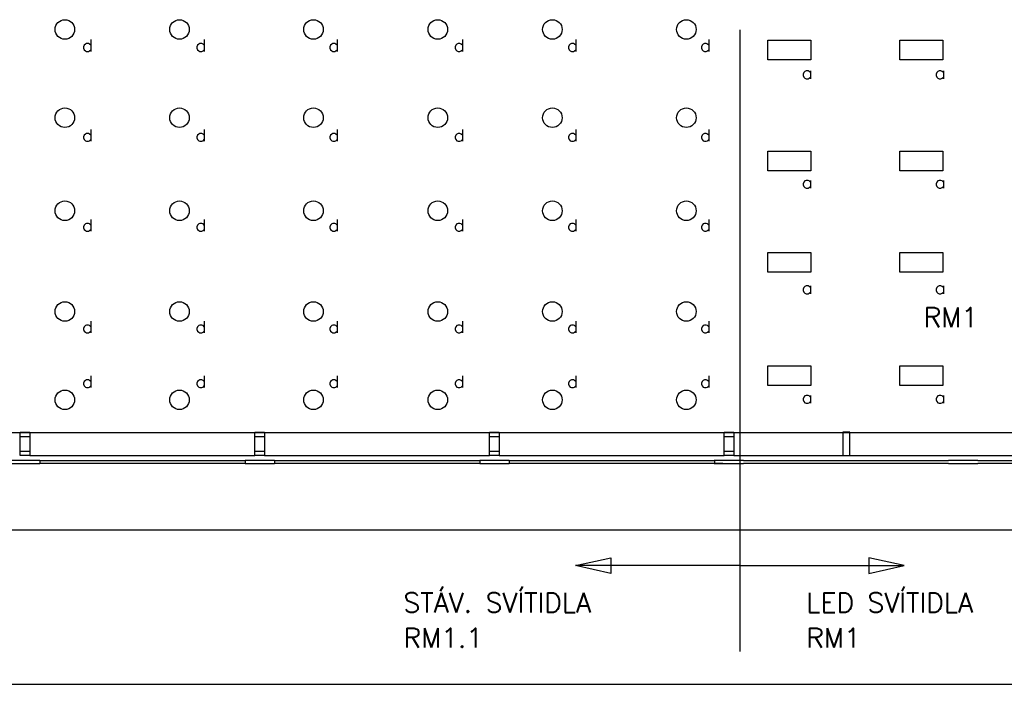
# Model space of a CAD drawing. Header units: millimetres. Extents: x -1190408159 to 361788912, y -2544212749 to 93633750.
# Tile 19 of 69: x 82976 to 133328, y 5324 to 39320. Entities that reach past the tile are written whole.
import ezdxf

# ---------------------------------------------------------------- set-up
doc = ezdxf.new("R2010")
doc.units = ezdxf.units.MM
for name, color, linetype in [('0-SVETELNA', 5, 'Continuous'), ('6-TEXT', 3, 'Continuous'), ('A-SVĚTLA-1', 5, 'Continuous'), ('KCE_POHLED', 7, 'Continuous'), ('KÓTY', 7, 'Continuous'), ('OA-TENKA', 7, 'Continuous'), ('OBVOD', 7, 'Continuous'), ('OTVORY', 1, 'Continuous'), ('SKELET', 6, 'Continuous'), ('TECHNOLOGIE', 150, 'Continuous'), ('TEXT-OVLÁDÁNÍ', 3, 'Continuous')]:
    doc.layers.add(name, color=color, linetype=linetype)
doc.styles.add('ROMANS', font='romans.shx')

msp = doc.modelspace()

# ---------------------------------------------------------------- linework, layer by layer
at = {"layer": '0-SVETELNA', "color": 5}
for p, q in [((119800, 38800), (119800, 7000)), ((111400, 11400), (113200, 11800)), ((113200, 11800), (113200, 11000)), ((128200, 11400), (126400, 11800)), ((126400, 11800), (126400, 11000)), ((119800, 11400), (111400, 11400)), ((113200, 11000), (111400, 11400)), ((119800, 11400), (128200, 11400)), ((126400, 11000), (128200, 11400))]:
    msp.add_line(p, q, dxfattribs=at)
at = {"layer": 'A-SVĚTLA-1'}
for points in [[(121228.36932, 38269.55166), (123429.21047, 38269.55166), (123429.21047, 37270.14666), (121228.36932, 37270.14666)], [(127991.60913, 38269.55166), (130192.45028, 38269.55166), (130192.45028, 37270.14666), (127991.60913, 37270.14666)], [(121228.36932, 32595.72056), (123429.21047, 32595.72056), (123429.21047, 31596.31556), (121228.36932, 31596.31556)], [(127991.60913, 32595.72056), (130192.45028, 32595.72056), (130192.45028, 31596.31556), (127991.60913, 31596.31556)], [(121228.36932, 27403.60709), (123429.21047, 27403.60709), (123429.21047, 26404.20209), (121228.36932, 26404.20209)], [(127991.60913, 27403.60709), (130192.45028, 27403.60709), (130192.45028, 26404.20209), (127991.60913, 26404.20209)], [(121228.36932, 21607.2428), (123429.21047, 21607.2428), (123429.21047, 20607.83779), (121228.36932, 20607.83779)], [(127991.60913, 21607.2428), (130192.45028, 21607.2428), (130192.45028, 20607.83779), (127991.60913, 20607.83779)]]:
    msp.add_lwpolyline(points, close=True, dxfattribs=at)
for centre in [(85287.40511, 38820.07876), (91147.31958, 38820.07876), (97998.71198, 38820.07876), (97998.71198, 38820.07876), (97998.71198, 38820.07876), (104357.4749, 38820.07876), (110217.38937, 38820.07876), (117068.78177, 38820.07876), (117068.78177, 38820.07876), (85287.40511, 34305.13055), (91147.31958, 34305.13055), (97998.71198, 34305.13055), (97998.71198, 34305.13055), (104357.4749, 34305.13055), (110217.38937, 34305.13055), (117068.78177, 34305.13055), (85287.40511, 29546.19349), (91147.31958, 29546.19349), (97998.71198, 29546.19349), (97998.71198, 29546.19349), (104357.4749, 29546.19349), (110217.38937, 29546.19349), (117068.78177, 29546.19349), (85287.40511, 24390.97339), (91147.31958, 24390.97339), (97998.71198, 24390.97339), (97998.71198, 24390.97339), (104357.4749, 24390.97339), (110217.38937, 24390.97339), (117068.78177, 24390.97339), (85287.40511, 19876.02518), (91147.31958, 19876.02518), (97998.71198, 19876.02518), (97998.71198, 19876.02518), (104357.4749, 19876.02518), (110217.38937, 19876.02518), (117068.78177, 19876.02518)]:
    msp.add_circle(centre, 500, dxfattribs=at)
at = {"layer": 'KCE_POHLED', "linetype": 'ByBlock'}
for p, q in [((83501.37506, 17023.90055), (95001.37506, 17023.90055)), ((83501.37506, 17023.90055), (95001.37506, 17023.90055)), ((95501.37506, 17023.90055), (107001.37506, 17023.90055)), ((95501.37506, 17023.90055), (107001.37506, 17023.90055)), ((107501.37506, 17023.90055), (119001.37506, 17023.90055)), ((119501.37506, 17023.90055), (143426.37506, 17023.90055))]:
    msp.add_line(p, q, dxfattribs=at)
at = {"layer": 'KÓTY', "color": 1, "linetype": 'ByBlock', "ltscale": 2}
msp.add_line((4051.37506, 13223.90055), (162659.70548, 13223.90055), dxfattribs=at)
at = {"layer": 'KÓTY', "color": 0, "linetype": 'ByBlock', "ltscale": 2}
msp.add_line((4051.37506, 5323.90055), (188713.36955, 5323.90055), dxfattribs=at)
at = {"layer": 'OA-TENKA', "linetype": 'ByBlock', "ltscale": 75}
msp.add_line((4451.37506, 18207.81609), (143501.37506, 18207.81609), dxfattribs=at)
at = {"layer": 'OBVOD', "linetype": 'ByBlock'}
for p, q in [((84001.37506, 16773.90055), (81951.37506, 16773.90055)), ((81951.37506, 16623.90055), (84001.37506, 16623.90055)), ((84001.37506, 16773.90055), (84001.37506, 16623.90055)), ((94501.37506, 16773.90055), (94501.37506, 16623.90055)), ((96001.37506, 16773.90055), (94501.37506, 16773.90055)), ((94501.37506, 16623.90055), (96001.37506, 16623.90055)), ((96001.37506, 16773.90055), (96001.37506, 16623.90055)), ((106501.37506, 16773.90055), (106501.37506, 16623.90055)), ((108001.37506, 16773.90055), (106501.37506, 16773.90055)), ((106501.37506, 16623.90055), (108001.37506, 16623.90055)), ((108001.37506, 16773.90055), (108001.37506, 16623.90055)), ((119982.35576, 16773.90055), (118482.35576, 16773.90055)), ((118482.35576, 16623.90055), (119982.35576, 16623.90055)), ((118501.37506, 16773.90055), (118501.37506, 16623.90055)), ((131982.35576, 16773.90055), (130482.35576, 16773.90055)), ((130482.35576, 16623.90055), (131982.35576, 16623.90055))]:
    msp.add_line(p, q, dxfattribs=at)
at = {"layer": 'OTVORY', "linetype": 'ByBlock'}
for p, q in [((84001.37506, 16773.90055), (94501.37506, 16773.90055)), ((94501.37506, 16623.90055), (84001.37506, 16623.90055)), ((96001.37506, 16773.90055), (106501.37506, 16773.90055)), ((106501.37506, 16623.90055), (96001.37506, 16623.90055)), ((108001.37506, 16773.90055), (118501.37506, 16773.90055)), ((118501.37506, 16623.90055), (108001.37506, 16623.90055)), ((118932.88105, 16623.90055), (108432.88105, 16623.90055)), ((119982.35576, 16773.90055), (130482.35576, 16773.90055)), ((119982.35576, 16773.90055), (130482.35576, 16773.90055)), ((130482.35576, 16623.90055), (119982.35576, 16623.90055)), ((130482.35576, 16623.90055), (119982.35576, 16623.90055)), ((131982.35576, 16773.90055), (142482.35576, 16773.90055)), ((142913.86174, 16623.90055), (131982.35576, 16623.90055))]:
    msp.add_line(p, q, dxfattribs=at)
at = {"layer": 'SKELET', "linetype": 'ByBlock', "ltscale": 2}
for p, q in [((83001.37506, 18003.90055), (83501.37506, 18003.90055)), ((95001.37506, 18003.90055), (95501.37506, 18003.90055)), ((107001.37506, 18003.90055), (107501.37506, 18003.90055)), ((119001.37506, 18003.90055), (119501.37506, 18003.90055)), ((83001.37506, 17243.90055), (83501.37506, 17243.90055)), ((95001.37506, 17243.90055), (95501.37506, 17243.90055)), ((107001.37506, 17243.90055), (107501.37506, 17243.90055)), ((119001.37506, 17243.90055), (119501.37506, 17243.90055))]:
    msp.add_line(p, q, dxfattribs=at)
for points in [[(83501.37506, 17023.90055), (83001.37506, 17023.90055), (83001.37506, 18223.90055), (83501.37506, 18223.90055)], [(95501.37506, 17023.90055), (95001.37506, 17023.90055), (95001.37506, 18223.90055), (95501.37506, 18223.90055)], [(107501.37506, 17023.90055), (107001.37506, 17023.90055), (107001.37506, 18223.90055), (107501.37506, 18223.90055)], [(119501.37506, 17023.90055), (119001.37506, 17023.90055), (119001.37506, 18223.90055), (119501.37506, 18223.90055)]]:
    msp.add_lwpolyline(points, close=True, dxfattribs=at)
at = {"layer": 'TECHNOLOGIE', "color": 1, "linetype": 'ByBlock', "ltscale": 2}
msp.add_line((119001.37506, 18223.90055), (119251.37506, 18223.90055), dxfattribs=at)
at = {"layer": 'TECHNOLOGIE', "color": 6, "linetype": 'ByBlock', "ltscale": 2}
msp.add_lwpolyline([(125076.37506, 17023.90055), (125426.37506, 17023.90055), (125426.37506, 18223.90055), (125076.37506, 18223.90055)], close=True, dxfattribs=at)

# ---------------------------------------------------------------- texts
at = {"layer": '6-TEXT', "color": 2, "ltscale": 25, "style": 'ROMANS'}
msp.add_text('RM1', height=1000, dxfattribs=at).set_placement((129200, 23600))
at = {"layer": '6-TEXT', "ltscale": 25, "style": 'ROMANS'}
for s, p in [('STÁV. SVÍTIDLA', (102600, 9000)), ('LED SVÍTIDLA', (123200, 9000)), ('RM1.1', (102600, 7200)), ('RM1', (123200, 7200))]:
    msp.add_text(s, height=1000, dxfattribs=at).set_placement(p)
at = {"layer": 'TEXT-OVLÁDÁNÍ', "style": 'ROMANS', "width": 1.2}
for s, p in [('d', (86150, 37700)), ('d', (91950, 37700)), ('d', (98750, 37700)), ('d', (105150, 37700)), ('d', (110950, 37700)), ('d', (117750, 37700)), ('a', (122950, 36300)), ('a', (129750, 36300)), ('d', (86150, 33100)), ('d', (91950, 33100)), ('d', (98750, 33100)), ('d', (105150, 33100)), ('d', (110950, 33100)), ('d', (117750, 33100)), ('a', (122950, 30700)), ('a', (129750, 30700)), ('d', (86150, 28500)), ('d', (91950, 28500)), ('d', (98750, 28500)), ('d', (105150, 28500)), ('d', (110950, 28500)), ('d', (117750, 28500)), ('a', (122950, 25300)), ('a', (129750, 25300)), ('d', (86150, 23300)), ('d', (91950, 23300)), ('d', (98750, 23300)), ('d', (105150, 23300)), ('d', (110950, 23300)), ('d', (117750, 23300)), ('d', (86150, 20500)), ('d', (91950, 20500)), ('d', (98750, 20500)), ('d', (105150, 20500)), ('d', (110950, 20500)), ('d', (117750, 20500)), ('a', (122950, 19700)), ('a', (129750, 19700))]:
    msp.add_text(s, height=600, dxfattribs=at).set_placement(p)

doc.saveas('drawing.dxf')
